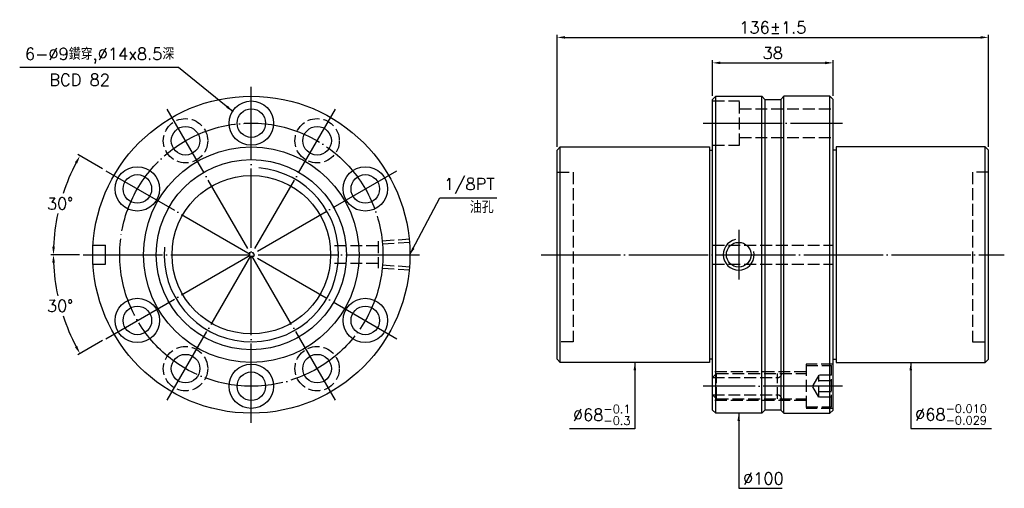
# Model space of a CAD drawing. Header units: millimetres. Extents: x 2224 to 2535, y -213 to -65.
import ezdxf

# ---------------------------------------------------------------- set-up
doc = ezdxf.new("R2010")
doc.units = ezdxf.units.MM
doc.header["$LTSCALE"] = 1.25
doc.linetypes.add('CENTER', pattern=[22, 20, -1, 0, -1])
doc.linetypes.add('DASHED', pattern=[4, 3, -1])
for name, color, linetype in [('DDVIEW', 7, 'Continuous'), ('NT', 7, 'Continuous'), ('NT-DIM', 2, 'Continuous')]:
    doc.layers.add(name, color=color, linetype=linetype)
doc.styles.get("Standard").update_dxf_attribs({"font": 'simplex.shx', "bigfont": 'chineset.shx'})
doc.dimstyles.new('ISO-25', dxfattribs={"dimscale": 1.25, "dimtxt": 3, "dimasz": 2, "dimexe": 0.646, "dimexo": 0.862, "dimgap": 1, "dimtad": 1, "dimdec": 3, "dimdsep": 46, "dimtxsty": 'Standard', "dimcen": 1.5, "dimclrd": 256, "dimclre": 256, "dimclrt": 256, "dimazin": 2, "dimtfac": 1, "dimtdec": 3, "dimtmove": 0, "dimatfit": 3, "dimfxl": 0, "dimtolj": 1, "dimlwd": -1, "dimlwe": -1, "dimarcsym": 0})

# ---------------------------------------------------------------- blocks, each defined once
blk = doc.blocks.new('*D0')
at = {"layer": 'Defpoints', "color": 0}
for p in [(2251.09, -112.96), (2238.42, -118.14), (2243.99, -139.46), (2349.99, -139.46), (2342.89, -165.96)]:
    blk.add_point(p, dxfattribs=at)
at = {"layer": 'NT-DIM'}
for p, q in [((2250.16, -112.42), (2242.31, -107.89)), ((2242.91, -139.46), (2233.85, -139.46))]:
    blk.add_line(p, q, dxfattribs=at)
for start, end in [(152.2981, 161.9877), (167.9675, 177.7019)]:
    blk.add_arc((2296.99, -139.46), 62.33, start, end, dxfattribs=at)
for points in [[(2241.44, -110.28), (2242.17, -110.68), (2243.01, -108.29)], [(2235.12, -136.97), (2234.29, -136.95), (2234.66, -139.46)]]:
    blk.add_solid(points, dxfattribs=at)
at = {"layer": 'NT-DIM', "insert": (2236.78, -123.32), "char_height": 3.75, "attachment_point": 5, "rotation": 1}
blk.add_mtext('\\A1;30°', dxfattribs=at)
blk = doc.blocks.new('*D1')
at = {"layer": 'Defpoints', "color": 0}
for p in [(2342.89, -112.96), (2243.99, -139.46), (2349.99, -139.46), (2235.6, -150.28), (2251.09, -165.96)]:
    blk.add_point(p, dxfattribs=at)
at = {"layer": 'NT-DIM'}
for p, q in [((2242.91, -139.46), (2233.85, -139.46)), ((2250.16, -166.5), (2242.31, -171.03))]:
    blk.add_line(p, q, dxfattribs=at)
for start, end in [(182.2981, 192.0572), (197.981, 207.7019)]:
    blk.add_arc((2296.99, -139.46), 62.33, start, end, dxfattribs=at)
for points in [[(2234.29, -141.97), (2235.12, -141.95), (2234.66, -139.46)], [(2242.17, -168.23), (2241.44, -168.64), (2243.01, -170.62)]]:
    blk.add_solid(points, dxfattribs=at)
at = {"layer": 'NT-DIM', "insert": (2236.78, -155.59), "char_height": 3.75, "attachment_point": 5, "rotation": 1}
blk.add_mtext('\\A1;30°', dxfattribs=at)
blk = doc.blocks.new('*D2')
at = {"layer": 'Defpoints', "color": 0}
for p in [(2480.5, -78.94), (2442.5, -90.46), (2480.5, -90.46)]:
    blk.add_point(p, dxfattribs=at)
at = {"layer": 'NT-DIM'}
for p, q in [((2442.5, -89.38), (2442.5, -78.14)), ((2445, -78.94), (2478, -78.94)), ((2480.5, -89.38), (2480.5, -78.14))]:
    blk.add_line(p, q, dxfattribs=at)
for points in [[(2445, -78.53), (2445, -79.36), (2442.5, -78.94)], [(2478, -78.53), (2478, -79.36), (2480.5, -78.94)]]:
    blk.add_solid(points, dxfattribs=at)
at = {"layer": 'NT-DIM', "insert": (2461.5, -75.82), "char_height": 3.75, "attachment_point": 5}
blk.add_mtext('\\A1;38', dxfattribs=at)
blk = doc.blocks.new('*D3')
at = {"layer": 'Defpoints', "color": 0}
for p in [(2529.5, -70.91), (2393.5, -106.46), (2529.5, -106.46)]:
    blk.add_point(p, dxfattribs=at)
at = {"layer": 'NT-DIM'}
for p, q in [((2393.5, -105.38), (2393.5, -70.1)), ((2396, -70.91), (2527, -70.91)), ((2529.5, -105.38), (2529.5, -70.1))]:
    blk.add_line(p, q, dxfattribs=at)
for points in [[(2396, -70.49), (2396, -71.32), (2393.5, -70.91)], [(2527, -70.49), (2527, -71.32), (2529.5, -70.91)]]:
    blk.add_solid(points, dxfattribs=at)
at = {"layer": 'NT-DIM', "insert": (2461.5, -67.78), "char_height": 3.75, "attachment_point": 5}
blk.add_mtext('\\A1;136%%P1.5', dxfattribs=at)

msp = doc.modelspace()

# ---------------------------------------------------------------- linework, layer by layer
at = {"layer": 'DDVIEW', "color": 3, "linetype": 'CENTER'}
for p, q in [((2297.0635, -192.4572), (2297.0635, -86.4572)), ((2323.5635, -185.3565), (2270.5635, -93.5578)), ((2270.5635, -185.3565), (2323.5635, -93.5578)), ((2251.1642, -165.9572), (2342.9629, -112.9572)), ((2251.1642, -112.9572), (2342.9629, -165.9572)), ((2244.0635, -139.4572), (2350.0635, -139.4572))]:
    msp.add_line(p, q, dxfattribs=at)
at = {"layer": 'DDVIEW'}
for p, q in [((2247.1536, -136.4572), (2251.0635, -136.4572)), ((2251.0635, -142.4572), (2251.0635, -136.4572)), ((2247.1536, -142.4572), (2251.0635, -142.4572))]:
    msp.add_line(p, q, dxfattribs=at)
at = {"layer": 'DDVIEW', "color": 1, "linetype": 'DASHED'}
for p, q in [((2347.0635, -134.5932), (2337.0635, -135.2182)), ((2337.0635, -135.2182), (2337.0635, -143.6962)), ((2347.0635, -135.566), (2337.0635, -136.191)), ((2337.0635, -136.7072), (2322.0635, -136.7072)), ((2337.0635, -142.2072), (2322.0635, -142.2072)), ((2347.0635, -143.3484), (2337.0635, -142.7234)), ((2347.0635, -144.3212), (2337.0635, -143.6962))]:
    msp.add_line(p, q, dxfattribs=at)
at = {"layer": 'DDVIEW'}
for centre, radius in [((2297.0635, -139.4572), 50), ((2297.0635, -97.9572), 7), ((2297.0635, -97.9572), 4.5), ((2276.3135, -103.5171), 4.5), ((2317.8135, -103.5171), 4.5), ((2297.0635, -139.4572), 34), ((2261.1235, -118.7072), 7), ((2297.0635, -139.4572), 30), ((2333.0036, -118.7072), 7), ((2261.1235, -118.7072), 4.5), ((2297.0635, -139.4572), 25), ((2333.0036, -118.7072), 4.5), ((2261.1235, -160.2072), 7), ((2333.0036, -160.2072), 7), ((2261.1235, -160.2072), 4.5), ((2333.0036, -160.2072), 4.5), ((2297.0635, -180.9572), 7), ((2297.0635, -180.9572), 4.5)]:
    msp.add_circle(centre, radius, dxfattribs=at)
at = {"layer": 'DDVIEW', "color": 3, "linetype": 'CENTER'}
msp.add_circle((2297.0635, -139.4572), 41.5, dxfattribs=at)
at = {"layer": 'DDVIEW', "color": 1, "linetype": 'DASHED'}
for centre in [(2276.3135, -103.5171), (2317.8135, -103.5171), (2276.3135, -175.3972), (2317.8135, -175.3972)]:
    msp.add_circle(centre, 7, dxfattribs=at)
at = {"layer": 'DDVIEW', "color": 16, "linetype": 'Continuous'}
for centre in [(2276.3135, -175.3972), (2317.8135, -175.3972)]:
    msp.add_circle(centre, 4.5, dxfattribs=at)
at = {"layer": 'DDVIEW', "color": 5}
msp.add_arc((2297.0635, -139.4572), 27.5, 175, 85, dxfattribs=at)
at = {"layer": 'NT', "linetype": 'ByBlock'}
for p, q in [((2442.5009, -90.4572), (2443.5009, -89.4572)), ((2443.5009, -89.4572), (2458.0009, -89.4572)), ((2443.5009, -189.4572), (2443.5009, -89.4572)), ((2458.0009, -89.4572), (2459.0009, -90.4572)), ((2458.0009, -189.4572), (2458.0009, -89.4572)), ((2465.0009, -89.4572), (2464.0009, -90.4572)), ((2479.5009, -89.4572), (2465.0009, -89.4572)), ((2465.0009, -189.4572), (2465.0009, -89.4572)), ((2480.5009, -90.4572), (2479.5009, -89.4572)), ((2479.5009, -189.4572), (2479.5009, -89.4572)), ((2442.5009, -188.4572), (2442.5009, -90.4572)), ((2459.0009, -90.4572), (2459.0009, -188.4572)), ((2464.0009, -90.4572), (2464.0009, -188.4572)), ((2480.5009, -188.4572), (2480.5009, -90.4572)), ((2393.5009, -106.4572), (2394.5009, -105.4572)), ((2394.5009, -105.4572), (2441.5009, -105.4572)), ((2394.5009, -173.4572), (2394.5009, -105.4572)), ((2441.5009, -105.4572), (2441.5009, -173.4572)), ((2528.5009, -105.4572), (2481.5009, -105.4572)), ((2481.5009, -105.4572), (2481.5009, -173.4572)), ((2529.5009, -106.4572), (2528.5009, -105.4572)), ((2528.5009, -173.4572), (2528.5009, -105.4572)), ((2393.5009, -172.4572), (2393.5009, -106.4572)), ((2441.5009, -106.4572), (2442.5009, -106.4572)), ((2481.5009, -106.4572), (2480.5009, -106.4572)), ((2529.5009, -172.4572), (2529.5009, -106.4572)), ((2394.5009, -173.4572), (2393.5009, -172.4572)), ((2441.5009, -173.4572), (2394.5009, -173.4572)), ((2442.5009, -172.4572), (2441.5009, -172.4572)), ((2480.5009, -172.4572), (2481.5009, -172.4572)), ((2481.5009, -173.4572), (2528.5009, -173.4572)), ((2528.5009, -173.4572), (2529.5009, -172.4572)), ((2443.5009, -189.4572), (2442.5009, -188.4572)), ((2459.0009, -188.4572), (2458.0009, -189.4572)), ((2464.0009, -188.4572), (2465.0009, -189.4572)), ((2479.5009, -189.4572), (2480.5009, -188.4572)), ((2458.0009, -189.4572), (2443.5009, -189.4572)), ((2465.0009, -189.4572), (2479.5009, -189.4572))]:
    msp.add_line(p, q, dxfattribs=at)
at = {"layer": 'NT', "color": 1, "linetype": 'DASHED'}
for p, q in [((2442.5009, -90.9572), (2451.0009, -90.9572)), ((2451.0009, -104.9572), (2451.0009, -90.9572)), ((2451.0009, -93.4572), (2480.5009, -93.4572)), ((2451.0009, -102.4572), (2480.5009, -102.4572)), ((2442.5009, -104.9572), (2451.0009, -104.9572)), ((2393.5009, -113.4572), (2398.5009, -113.4572)), ((2398.5009, -113.4572), (2398.5009, -166.9572)), ((2529.5009, -113.4572), (2524.5009, -113.4572)), ((2524.5009, -113.4572), (2524.5009, -166.9572)), ((2442.5009, -136.4572), (2480.5009, -136.4572)), ((2442.5009, -142.4572), (2480.5009, -142.4572)), ((2398.5009, -166.9572), (2393.5009, -166.9572)), ((2524.5009, -166.9572), (2529.5009, -166.9572)), ((2472.0009, -176.4572), (2442.5009, -176.4572)), ((2443.7509, -176.9572), (2442.5009, -178.2072)), ((2443.7509, -184.9572), (2443.7509, -176.9572)), ((2443.7509, -176.9572), (2472.0009, -176.9572)), ((2463.0009, -184.9572), (2463.0009, -176.9572)), ((2480.5009, -173.9572), (2472.0009, -173.9572)), ((2472.0009, -173.9572), (2472.0009, -187.9572)), ((2472.0009, -174.4572), (2480.0009, -174.4572)), ((2480.0009, -187.4572), (2480.0009, -174.4572)), ((2442.5009, -178.2072), (2463.0009, -178.2072)), ((2476.0009, -177.4931), (2474.0009, -180.9572)), ((2480.0009, -177.4931), (2476.0009, -177.4931)), ((2476.0009, -184.4213), (2476.0009, -177.4931)), ((2480.0009, -179.2251), (2476.0009, -179.2251)), ((2476.0009, -184.4213), (2474.0009, -180.9572)), ((2480.0009, -182.6892), (2476.0009, -182.6892)), ((2443.7509, -184.9572), (2442.5009, -183.7072)), ((2442.5009, -183.7072), (2463.0009, -183.7072)), ((2472.0009, -185.4572), (2442.5009, -185.4572)), ((2443.7509, -184.9572), (2472.0009, -184.9572)), ((2480.0009, -184.4213), (2476.0009, -184.4213)), ((2472.0009, -187.4572), (2480.0009, -187.4572)), ((2480.5009, -187.9572), (2472.0009, -187.9572))]:
    msp.add_line(p, q, dxfattribs=at)
at = {"layer": 'NT'}
for p, q in [((2459.0009, -90.4572), (2464.0009, -90.4572)), ((2464.0009, -188.4572), (2459.0009, -188.4572))]:
    msp.add_line(p, q, dxfattribs=at)
at = {"layer": 'NT', "color": 3, "linetype": 'CENTER'}
for p, q in [((2439.5009, -97.9572), (2483.5009, -97.9572)), ((2450.7509, -131.5932), (2450.7509, -147.3212)), ((2388.5009, -139.4572), (2534.5009, -139.4572)), ((2483.5009, -180.9572), (2439.5009, -180.9572))]:
    msp.add_line(p, q, dxfattribs=at)
at = {"layer": 'NT'}
msp.add_circle((2450.7509, -139.4572), 3.8912, dxfattribs=at)
at = {"layer": 'NT', "color": 5}
msp.add_arc((2450.7509, -139.4572), 4.864, 101.864163, 11.864163, dxfattribs=at)
at = {"layer": 'NT', "color": 1, "linetype": 'DASHED'}
for centre, start, end in [((2463.0009, -176.9572), 270, 0), ((2463.0009, -184.9572), 0, 90)]:
    msp.add_arc(centre, 1.25, start, end, dxfattribs=at)

# ---------------------------------------------------------------- texts
at = {"layer": 'NT-DIM', "char_height": 3.75}
for s, insert, attachment_point in [('6-%%C9鑽穿,%%C14x8.5深', (2272.7708, -79.1264), 9), ('BCD 82', (2233.3607, -86.1916), 7), ('\\A1;\\A1;1/8PT', (2357.8354, -120.2855), 7), ('油孔', (2365.9684, -126.3343), 7), ('\\A1;%%C68{\\H0.7x;\\S-0.1^ -0.3;}', (2416.6509, -193.1388), 9), ('\\A1;%%C68{\\H0.7x;\\S-0.010^ -0.029;}', (2506.3509, -193.0183), 7), ('\\A1;%%C100', (2452.1069, -211.9075), 7)]:
    msp.add_mtext(s, dxfattribs=dict(at, insert=insert, attachment_point=attachment_point))

# ---------------------------------------------------------------- dimensions: what is measured, and where the dimension line sits
at = {"layer": 'NT-DIM'}
dim = msp.add_linear_dim(base=(2529.5009, -70.9056), p1=(2393.5009, -106.4572), p2=(2529.5009, -106.4572), text='<>%%P1.5', dimstyle='ISO-25', dxfattribs=at)
dim.commit()
dim.dimension.update_dxf_attribs({"geometry": '*D3', "text_midpoint": (2461.5009, -67.7806)})
dim = msp.add_linear_dim(base=(2480.5009, -78.9433), p1=(2442.5009, -90.4572), p2=(2480.5009, -90.4572), dimstyle='ISO-25', dxfattribs=at)
dim.commit()
dim.dimension.update_dxf_attribs({"geometry": '*D2', "text_midpoint": (2461.5009, -75.8183)})
for base, line1, picture, middle in [((2238.4155, -118.1377), ((2251.091, -112.9572), (2342.8897, -165.9572)), '*D0', (2236.7803, -123.3239)), ((2235.6033, -150.2814), ((2251.091, -165.9572), (2342.8897, -112.9572)), '*D1', (2236.7803, -155.5904))]:
    dim = msp.add_angular_dim_2l(base=base, line1=line1, line2=((2243.9904, -139.4572), (2349.9904, -139.4572)), dimstyle='ISO-25', dxfattribs=at)
    dim.commit()
    dim.dimension.update_dxf_attribs({"geometry": picture, "text_midpoint": middle, "text_rotation": 1})

# ---------------------------------------------------------------- leaders
at = {"layer": 'NT-DIM', "annotation_type": 0, "has_hookline": 1}
for points, hookline_direction, text_width in [([(2291.3236, -94.3477), (2274.1208, -80.3764), (2274.0208, -80.3764)], 1, 48.75), ([(2346.9902, -139.5967), (2356.4855, -121.5316), (2356.5854, -121.5355)], 0, 16.6071), ([(2418.0009, -173.4572), (2418.0009, -194.3888), (2417.9009, -194.3888)], 1, 19.2857), ([(2505.0009, -173.4572), (2505.0009, -194.2683), (2505.1009, -194.2683)], 0, 24.1607), ([(2450.7569, -189.4572), (2450.7569, -213.1575), (2450.8569, -213.1575)], 0, 12.3214)]:
    msp.add_leader(points, dimstyle='ISO-25', dxfattribs=dict(at, hookline_direction=hookline_direction, text_width=text_width))

doc.saveas('drawing.dxf')
